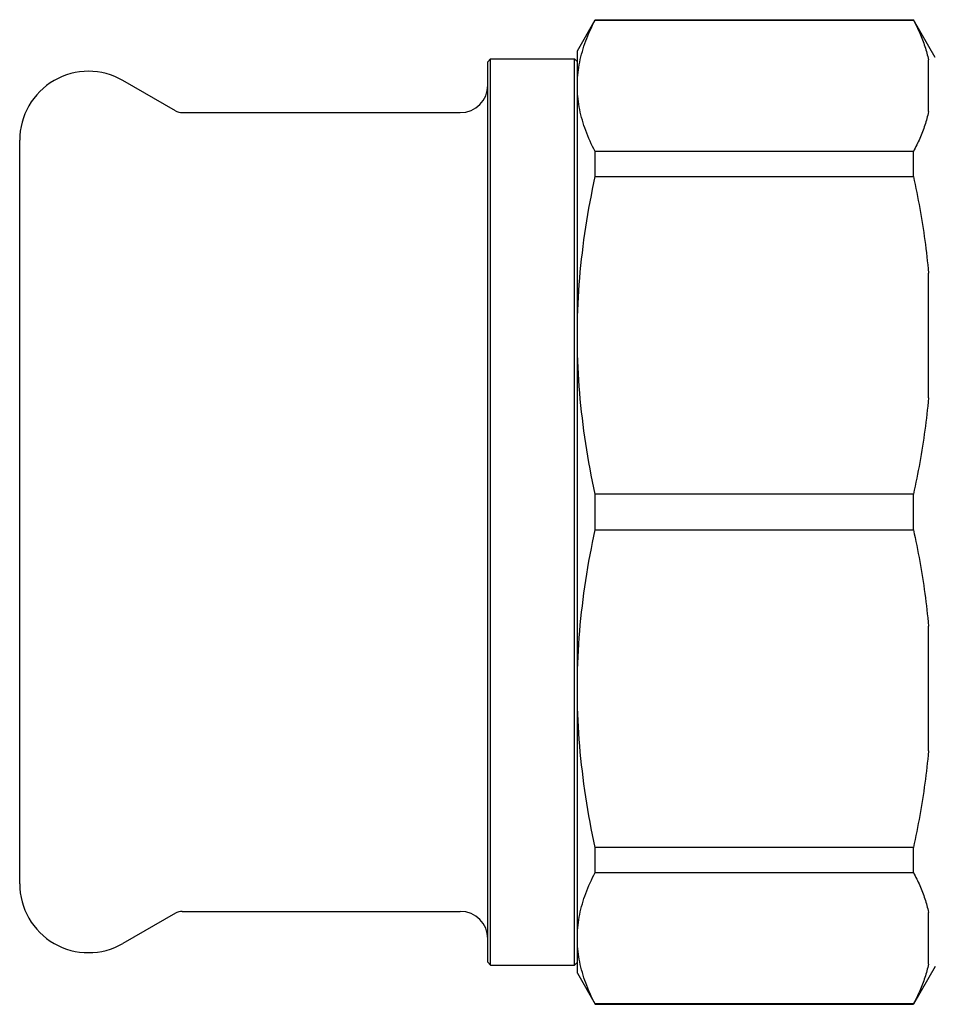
# Model space of a CAD drawing. Header units: millimetres. Extents: x 72 to 3756, y -12 to 410.
# Tile 6 of 10: x 194 to 260, y 331 to 402. Entities that reach past the tile are written whole.
import ezdxf

# ---------------------------------------------------------------- set-up
doc = ezdxf.new("R2010")
doc.units = ezdxf.units.MM
doc.layers.add('DETAIL', color=2, linetype='Continuous')

msp = doc.modelspace()

# ---------------------------------------------------------------- linework, layer by layer
at = {"layer": 'DETAIL'}
for p, q in [((234.011, 399.752), (235.31, 402.002)), ((235.31, 401.978), (235.31, 402.002)), ((235.31, 402.002), (258.418, 402.002)), ((235.31, 401.978), (258.418, 401.978)), ((258.418, 401.978), (258.418, 402.002)), ((260.006, 399.252), (258.418, 402.002)), ((234.011, 397.202), (234.011, 399.752)), ((227.511, 398.952), (227.711, 399.152)), ((227.711, 333.352), (227.711, 399.152)), ((227.711, 399.152), (233.811, 399.152)), ((233.811, 333.352), (233.811, 399.152)), ((234.011, 398.952), (233.811, 399.152)), ((259.511, 395.323), (259.511, 399.08)), ((227.511, 333.552), (227.511, 398.952)), ((204.815, 395.386), (201.011, 397.582)), ((234.011, 379.071), (234.011, 397.202)), ((205.315, 395.252), (225.511, 395.252)), ((193.511, 339.252), (193.511, 393.252)), ((258.418, 392.425), (235.31, 392.425)), ((235.31, 390.604), (235.31, 392.425)), ((258.418, 390.604), (258.418, 392.425)), ((235.31, 390.604), (258.418, 390.604)), ((259.511, 374.537), (259.511, 383.606)), ((234.011, 353.432), (234.011, 379.071)), ((258.418, 367.539), (235.31, 367.539)), ((235.31, 364.964), (235.31, 367.539)), ((258.418, 364.964), (258.418, 367.539)), ((235.31, 364.964), (258.418, 364.964)), ((259.511, 348.897), (259.511, 357.967)), ((234.011, 335.302), (234.011, 353.432)), ((258.418, 341.899), (235.31, 341.899)), ((235.31, 340.078), (235.31, 341.899)), ((258.418, 340.078), (258.418, 341.899)), ((235.31, 340.078), (258.418, 340.078)), ((204.815, 337.118), (201.011, 334.921)), ((205.315, 337.252), (225.511, 337.252)), ((259.511, 333.423), (259.511, 337.18)), ((234.011, 332.752), (234.011, 335.302)), ((227.511, 333.552), (227.711, 333.352)), ((227.711, 333.352), (233.811, 333.352)), ((234.011, 333.552), (233.811, 333.352)), ((260.006, 333.252), (258.418, 330.502)), ((234.011, 332.752), (235.31, 330.502)), ((258.418, 330.525), (235.31, 330.525)), ((235.31, 330.502), (235.31, 330.525)), ((235.31, 330.502), (258.418, 330.502)), ((258.418, 330.502), (258.418, 330.525))]:
    msp.add_line(p, q, dxfattribs=at)
at = {"layer": 'DETAIL', "flags": 128}
for points in [[(234.011, 397.202), (234.013, 397.393), (234.02, 397.584), (234.03, 397.775), (234.046, 397.966), (234.065, 398.158), (234.089, 398.349), (234.117, 398.541), (234.149, 398.733), (234.186, 398.924), (234.226, 399.116), (234.271, 399.307), (234.32, 399.499), (234.372, 399.691), (234.429, 399.882), (234.49, 400.073), (234.555, 400.265), (234.624, 400.456), (234.697, 400.647), (234.774, 400.838), (234.854, 401.028), (234.938, 401.219), (235.026, 401.409), (235.117, 401.599), (235.212, 401.789), (235.31, 401.978)], [(258.418, 401.978), (258.48, 401.859), (258.541, 401.74), (258.6, 401.621), (258.658, 401.501), (258.715, 401.381), (258.77, 401.262), (258.824, 401.142), (258.877, 401.022), (258.928, 400.901), (258.977, 400.781), (259.026, 400.661), (259.072, 400.54), (259.117, 400.419), (259.161, 400.298), (259.203, 400.177), (259.244, 400.056), (259.283, 399.934), (259.32, 399.813), (259.356, 399.691), (259.39, 399.569), (259.423, 399.447), (259.454, 399.325), (259.483, 399.203), (259.511, 399.08)], [(235.31, 392.425), (235.211, 392.615), (235.116, 392.805), (235.025, 392.996), (234.938, 393.186), (234.854, 393.377), (234.773, 393.567), (234.697, 393.758), (234.624, 393.949), (234.556, 394.139), (234.491, 394.33), (234.43, 394.521), (234.373, 394.712), (234.32, 394.903), (234.271, 395.094), (234.226, 395.285), (234.185, 395.477), (234.149, 395.668), (234.117, 395.859), (234.089, 396.051), (234.065, 396.243), (234.045, 396.434), (234.03, 396.626), (234.019, 396.818), (234.013, 397.01), (234.011, 397.202)], [(259.511, 395.323), (259.483, 395.201), (259.454, 395.08), (259.423, 394.958), (259.391, 394.836), (259.357, 394.715), (259.321, 394.594), (259.284, 394.472), (259.245, 394.351), (259.204, 394.23), (259.162, 394.109), (259.119, 393.988), (259.074, 393.867), (259.027, 393.747), (258.979, 393.626), (258.929, 393.506), (258.878, 393.385), (258.826, 393.265), (258.772, 393.144), (258.716, 393.024), (258.66, 392.904), (258.601, 392.784), (258.542, 392.664), (258.481, 392.544), (258.418, 392.425)], [(234.011, 379.071), (234.013, 379.533), (234.02, 379.994), (234.03, 380.456), (234.046, 380.918), (234.065, 381.38), (234.089, 381.842), (234.117, 382.305), (234.149, 382.768), (234.186, 383.23), (234.226, 383.693), (234.271, 384.156), (234.32, 384.618), (234.372, 385.081), (234.429, 385.543), (234.49, 386.005), (234.555, 386.467), (234.624, 386.928), (234.697, 387.389), (234.774, 387.85), (234.854, 388.31), (234.938, 388.77), (235.026, 389.229), (235.117, 389.688), (235.212, 390.146), (235.31, 390.604)], [(258.418, 390.604), (258.48, 390.316), (258.541, 390.028), (258.6, 389.74), (258.658, 389.452), (258.715, 389.163), (258.77, 388.873), (258.824, 388.584), (258.877, 388.294), (258.928, 388.004), (258.977, 387.713), (259.026, 387.422), (259.072, 387.131), (259.117, 386.839), (259.161, 386.547), (259.203, 386.255), (259.244, 385.962), (259.283, 385.669), (259.32, 385.376), (259.356, 385.082), (259.39, 384.787), (259.423, 384.493), (259.454, 384.198), (259.483, 383.902), (259.511, 383.606)], [(235.31, 367.539), (235.211, 367.998), (235.116, 368.458), (235.025, 368.918), (234.938, 369.377), (234.854, 369.837), (234.773, 370.297), (234.697, 370.758), (234.624, 371.218), (234.556, 371.679), (234.491, 372.139), (234.43, 372.6), (234.373, 373.061), (234.32, 373.523), (234.271, 373.984), (234.226, 374.446), (234.185, 374.907), (234.149, 375.369), (234.117, 375.831), (234.089, 376.294), (234.065, 376.756), (234.045, 377.219), (234.03, 377.682), (234.019, 378.145), (234.013, 378.608), (234.011, 379.071)], [(259.511, 374.537), (259.483, 374.242), (259.454, 373.948), (259.423, 373.655), (259.391, 373.361), (259.357, 373.068), (259.321, 372.775), (259.284, 372.482), (259.245, 372.19), (259.204, 371.898), (259.162, 371.605), (259.119, 371.314), (259.074, 371.022), (259.027, 370.731), (258.979, 370.439), (258.929, 370.148), (258.878, 369.858), (258.826, 369.567), (258.772, 369.277), (258.716, 368.987), (258.66, 368.697), (258.601, 368.407), (258.542, 368.118), (258.481, 367.828), (258.418, 367.539)], [(234.011, 353.432), (234.013, 353.893), (234.02, 354.354), (234.03, 354.816), (234.046, 355.278), (234.065, 355.74), (234.089, 356.203), (234.117, 356.665), (234.149, 357.128), (234.186, 357.591), (234.226, 358.053), (234.271, 358.516), (234.32, 358.978), (234.372, 359.441), (234.429, 359.903), (234.49, 360.365), (234.555, 360.827), (234.624, 361.288), (234.697, 361.749), (234.774, 362.21), (234.854, 362.67), (234.938, 363.13), (235.026, 363.589), (235.117, 364.048), (235.212, 364.506), (235.31, 364.964)], [(258.418, 364.964), (258.48, 364.676), (258.541, 364.389), (258.6, 364.1), (258.658, 363.812), (258.715, 363.523), (258.77, 363.234), (258.824, 362.944), (258.877, 362.654), (258.928, 362.364), (258.977, 362.073), (259.026, 361.782), (259.072, 361.491), (259.117, 361.199), (259.161, 360.907), (259.203, 360.615), (259.244, 360.322), (259.283, 360.029), (259.32, 359.736), (259.356, 359.442), (259.39, 359.148), (259.423, 358.853), (259.454, 358.558), (259.483, 358.262), (259.511, 357.967)], [(235.31, 341.899), (235.211, 342.359), (235.116, 342.818), (235.025, 343.278), (234.938, 343.738), (234.854, 344.197), (234.773, 344.658), (234.697, 345.118), (234.624, 345.578), (234.556, 346.039), (234.491, 346.5), (234.43, 346.96), (234.373, 347.421), (234.32, 347.883), (234.271, 348.344), (234.226, 348.806), (234.185, 349.268), (234.149, 349.729), (234.117, 350.192), (234.089, 350.654), (234.065, 351.116), (234.045, 351.579), (234.03, 352.042), (234.019, 352.505), (234.013, 352.968), (234.011, 353.432)], [(259.511, 348.897), (259.483, 348.603), (259.454, 348.309), (259.423, 348.015), (259.391, 347.722), (259.357, 347.428), (259.321, 347.135), (259.284, 346.843), (259.245, 346.55), (259.204, 346.258), (259.162, 345.966), (259.119, 345.674), (259.074, 345.382), (259.027, 345.091), (258.979, 344.8), (258.929, 344.509), (258.878, 344.218), (258.826, 343.927), (258.772, 343.637), (258.716, 343.347), (258.66, 343.057), (258.601, 342.767), (258.542, 342.478), (258.481, 342.188), (258.418, 341.899)], [(234.011, 335.302), (234.013, 335.493), (234.02, 335.684), (234.03, 335.875), (234.046, 336.066), (234.065, 336.258), (234.089, 336.449), (234.117, 336.641), (234.149, 336.833), (234.186, 337.024), (234.226, 337.216), (234.271, 337.408), (234.32, 337.599), (234.372, 337.791), (234.429, 337.982), (234.49, 338.174), (234.555, 338.365), (234.624, 338.556), (234.697, 338.747), (234.774, 338.938), (234.854, 339.128), (234.938, 339.319), (235.026, 339.509), (235.117, 339.699), (235.212, 339.889), (235.31, 340.078)], [(258.418, 340.078), (258.48, 339.959), (258.541, 339.84), (258.6, 339.721), (258.658, 339.601), (258.715, 339.482), (258.77, 339.362), (258.824, 339.242), (258.877, 339.122), (258.928, 339.001), (258.977, 338.881), (259.026, 338.761), (259.072, 338.64), (259.117, 338.519), (259.161, 338.398), (259.203, 338.277), (259.244, 338.156), (259.283, 338.034), (259.32, 337.913), (259.356, 337.791), (259.39, 337.669), (259.423, 337.547), (259.454, 337.425), (259.483, 337.303), (259.511, 337.18)], [(235.31, 330.525), (235.211, 330.715), (235.116, 330.905), (235.025, 331.096), (234.938, 331.286), (234.854, 331.477), (234.773, 331.667), (234.697, 331.858), (234.624, 332.049), (234.556, 332.239), (234.491, 332.43), (234.43, 332.621), (234.373, 332.812), (234.32, 333.003), (234.271, 333.194), (234.226, 333.386), (234.185, 333.577), (234.149, 333.768), (234.117, 333.96), (234.089, 334.151), (234.065, 334.343), (234.045, 334.534), (234.03, 334.726), (234.019, 334.918), (234.013, 335.11), (234.011, 335.302)], [(259.511, 333.423), (259.483, 333.301), (259.454, 333.18), (259.423, 333.058), (259.391, 332.936), (259.357, 332.815), (259.321, 332.694), (259.284, 332.572), (259.245, 332.451), (259.204, 332.33), (259.162, 332.209), (259.119, 332.088), (259.074, 331.967), (259.027, 331.847), (258.979, 331.726), (258.929, 331.606), (258.878, 331.485), (258.826, 331.365), (258.772, 331.245), (258.716, 331.124), (258.66, 331.004), (258.601, 330.884), (258.542, 330.764), (258.481, 330.645), (258.418, 330.525)]]:
    msp.add_lwpolyline(points, dxfattribs=at)
at = {"layer": 'DETAIL'}
for centre, radius, start, end in [((198.511, 393.252), 5, 60, 180), ((225.511, 397.252), 2, 270, 0), ((205.315, 396.252), 1, 240, 270), ((198.511, 339.252), 5, 180, 300), ((205.315, 336.252), 1, 90, 120), ((225.511, 335.252), 2, 0, 90)]:
    msp.add_arc(centre, radius, start, end, dxfattribs=at)

doc.saveas('drawing.dxf')
